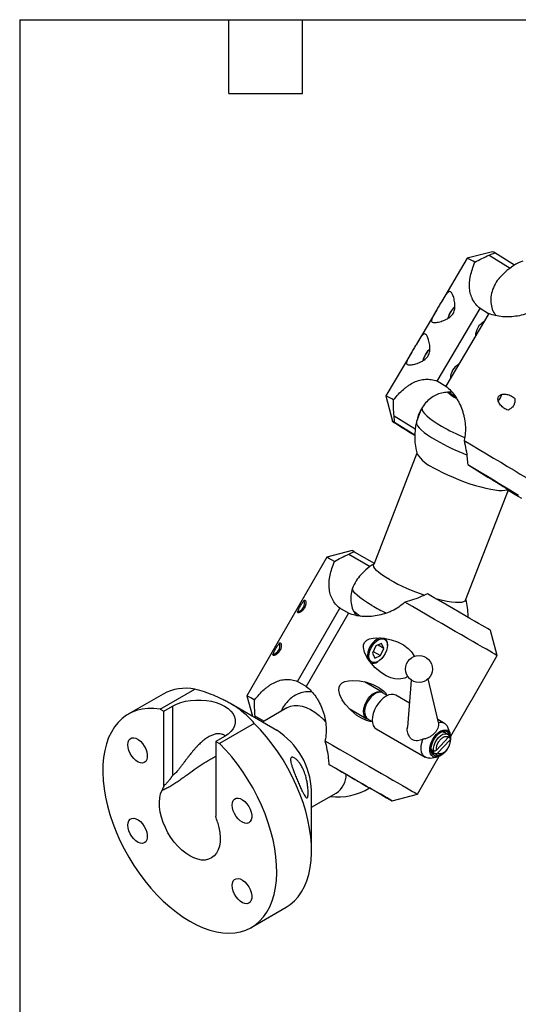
# Model space of a CAD drawing. Header units: inches. Extents: x 0.2 to 10.8, y 0.2 to 8.2.
# Tile 2 of 4: x 0.2 to 2.3, y 4.2 to 8.2. Entities that reach past the tile are written whole.
import ezdxf

# ---------------------------------------------------------------- set-up
doc = ezdxf.new("R2010")
doc.units = ezdxf.units.IN
doc.header["$MEASUREMENT"] = 0
doc.layers.add('TEXT', color=140, linetype='Continuous', lineweight=25)

msp = doc.modelspace()

# ---------------------------------------------------------------- linework, layer by layer
for p, q in [((2.0686, 7.2807), (1.9642, 7.104)), ((2.1716, 7.3072), (2.0686, 7.2807)), ((2.1582, 7.2935), (2.2432, 7.2409)), ((2.2616, 7.2531), (2.181, 7.3029)), ((1.9449, 7.0714), (1.8624, 6.9319)), ((1.9467, 6.7815), (2.1212, 7.0767)), ((2.1565, 7.0563), (1.9821, 6.7611)), ((2.1559, 7.0553), (2.1212, 7.0767)), ((1.8431, 6.8992), (1.7381, 6.7215)), ((1.8905, 6.8719), (1.8887, 6.8648)), ((1.9866, 6.7568), (1.9467, 6.7815)), ((1.7381, 6.7214), (1.7646, 6.6184)), ((1.8821, 6.6671), (1.8629, 6.6175)), ((1.857, 6.5864), (1.7716, 6.6393)), ((1.774, 6.6143), (1.8554, 6.564)), ((1.8645, 6.4891), (1.689, 6.0366)), ((2.071, 6.4428), (2.153, 6.3921)), ((2.0619, 5.8919), (2.236, 6.3405)), ((1.6011, 6.0939), (1.4984, 6.0664)), ((1.61, 6.0888), (1.6911, 6.042)), ((1.4984, 6.0664), (1.1736, 5.5038)), ((1.5872, 6.0788), (1.674, 6.0287)), ((1.3794, 5.562), (1.5509, 5.8591)), ((1.5862, 5.8387), (1.5509, 5.8591)), ((1.5862, 5.8387), (1.4147, 5.5416)), ((2.0723, 5.8218), (2.0724, 5.8276)), ((2.1912, 5.6664), (2.1637, 5.7691)), ((1.6981, 5.7059), (1.6839, 5.6764)), ((1.6871, 5.6831), (1.7159, 5.6665)), ((1.7211, 5.7157), (1.6981, 5.7059)), ((1.73, 5.696), (1.7066, 5.7095)), ((1.7159, 5.6665), (1.73, 5.696)), ((1.73, 5.696), (1.7211, 5.7157)), ((1.7445, 5.7082), (1.7445, 5.7113)), ((1.6839, 5.6764), (1.6928, 5.6567)), ((1.6928, 5.6567), (1.7159, 5.6665)), ((1.7042, 5.6415), (1.7069, 5.643)), ((2.0878, 5.4873), (2.1912, 5.6664)), ((1.4148, 5.5416), (1.3794, 5.562)), ((1.8417, 5.567), (1.8255, 5.3763)), ((1.9516, 5.3949), (1.9103, 5.572)), ((0.8207, 5.449), (0.9622, 5.5307)), ((1.723, 5.5184), (1.6513, 5.5598)), ((0.8328, 5.5103), (0.6914, 5.4286)), ((1.1736, 5.5038), (1.196, 5.4201)), ((1.7439, 5.5044), (1.7249, 5.5153)), ((1.8338, 5.4735), (1.7783, 5.5056)), ((0.8207, 5.449), (0.8353, 5.4406)), ((0.8353, 5.4406), (0.8707, 5.461)), ((0.8353, 5.1366), (0.8353, 5.4406)), ((0.8707, 5.461), (0.8707, 5.1793)), ((1.2949, 5.363), (1.1041, 5.4732)), ((1.3364, 5.4546), (1.2364, 5.3968)), ((1.5891, 5.4513), (1.6605, 5.4101)), ((2.0025, 5.3394), (2.0703, 5.4569)), ((1.208, 5.4132), (1.2072, 5.4207)), ((1.2424, 5.4003), (1.2072, 5.4207)), ((1.6641, 5.41), (1.6831, 5.399)), ((1.9769, 5.3909), (1.9488, 5.4071)), ((1.2034, 5.3914), (1.062, 5.3098)), ((1.6992, 5.3687), (1.8979, 5.254)), ((1.9515, 5.3949), (1.9519, 5.3932)), ((1.9999, 5.3505), (1.9896, 5.3756)), ((1.0828, 5.3386), (1.0474, 5.3182)), ((1.9437, 5.2828), (1.9931, 5.3349)), ((1.9984, 5.3233), (1.9489, 5.2711)), ((1.9889, 5.347), (1.9762, 5.3544)), ((1.9932, 5.335), (1.9981, 5.3322)), ((1.0474, 5.3182), (1.0474, 5.0141)), ((1.0474, 5.3182), (1.062, 5.3098)), ((1.9242, 5.2853), (1.9327, 5.2804)), ((1.8664, 5.1038), (1.9552, 5.2576)), ((1.9174, 5.2506), (1.9444, 5.2543)), ((1.9291, 5.2729), (1.9418, 5.2656)), ((1.9294, 5.2736), (1.9351, 5.2796)), ((1.9379, 5.2687), (1.9294, 5.2736)), ((1.9418, 5.2656), (1.9379, 5.2687)), ((1.5905, 5.1763), (1.507, 5.2245)), ((1.4363, 4.8732), (1.4363, 5.1181)), ((1.4363, 5.0504), (1.5363, 5.1081)), ((1.7637, 5.0763), (1.8664, 5.1038)), ((1.1913, 4.5626), (1.3328, 4.6442))]:
    msp.add_line(p, q)
at = {"flags": 128}
for points in [[(1.8845, 6.672), (1.8853, 6.6656), (1.8889, 6.6582), (1.8952, 6.6499), (1.9042, 6.6408), (1.9158, 6.631), (1.9299, 6.6207), (1.9462, 6.61), (1.9645, 6.5989)], [(1.8553, 6.5609), (1.8538, 6.5618), (1.8346, 6.5735), (1.8174, 6.5841), (1.8024, 6.5934), (1.7898, 6.6013), (1.7796, 6.6078), (1.772, 6.6128), (1.767, 6.6163), (1.7647, 6.6182), (1.7651, 6.6185), (1.7682, 6.6172), (1.774, 6.6143)], [(1.8629, 6.6175), (1.8622, 6.6146), (1.863, 6.6081), (1.8665, 6.6007), (1.8729, 6.5924), (1.8819, 6.5833), (1.8935, 6.5735), (1.9076, 6.5632), (1.9239, 6.5524), (1.9422, 6.5414)], [(2.0563, 6.5401), (2.0866, 6.5223), (2.1168, 6.5044), (2.1467, 6.4866), (2.1762, 6.4691), (2.2049, 6.4519), (2.2326, 6.4353), (2.2593, 6.4193), (2.2845, 6.4041), (2.3082, 6.3897), (2.3301, 6.3763), (2.3502, 6.364), (2.3682, 6.3529), (2.3839, 6.3431), (2.3974, 6.3347), (2.4084, 6.3276), (2.4169, 6.322), (2.4228, 6.3179), (2.4261, 6.3154), (2.4268, 6.3144), (2.4267, 6.3144)], [(2.071, 6.4428), (2.0982, 6.4267), (2.1249, 6.4108), (2.1508, 6.3953), (2.1757, 6.3804), (2.1993, 6.3662), (2.2214, 6.3528), (2.2418, 6.3404), (2.2603, 6.3291), (2.2767, 6.3189)], [(1.9297, 6.4308), (1.9481, 6.4207), (1.9679, 6.4106), (1.9891, 6.4006), (2.0112, 6.3909), (2.034, 6.3816), (2.057, 6.373), (2.0799, 6.365), (2.1025, 6.3579), (2.1242, 6.3517), (2.1449, 6.3465), (2.1642, 6.3425), (2.1817, 6.3396), (2.1973, 6.3379), (2.2108, 6.3375), (2.2218, 6.3384), (2.2302, 6.3404), (2.2337, 6.3421)], [(2.153, 6.3921), (2.1717, 6.3808), (2.1885, 6.3706), (2.2031, 6.3615), (2.2154, 6.3539), (2.2251, 6.3477), (2.2322, 6.3431), (2.2365, 6.3401), (2.2379, 6.3388), (2.2365, 6.3392), (2.2356, 6.3396)], [(2.2905, 6.3052), (2.2763, 6.3131), (2.2599, 6.3224), (2.2414, 6.3329), (2.2345, 6.3368)], [(1.61, 6.0888), (1.6044, 6.092), (1.6016, 6.0936), (1.6011, 6.0939)], [(1.5291, 6.0487), (1.5178, 6.0552), (1.509, 6.0602), (1.5029, 6.0638), (1.4993, 6.0658), (1.4984, 6.0664)], [(1.753, 5.9752), (1.7365, 5.9852), (1.7222, 5.9948), (1.7102, 6.004), (1.7006, 6.0125), (1.6938, 6.0204), (1.6897, 6.0273), (1.6884, 6.0334), (1.689, 6.0366)], [(1.6817, 5.8699), (1.6633, 5.881), (1.647, 5.8917), (1.633, 5.902), (1.6214, 5.9118), (1.6124, 5.9209), (1.606, 5.9292), (1.6024, 5.9366), (1.6019, 5.9385)], [(2.1912, 5.6664), (2.1903, 5.6669), (2.1867, 5.669), (2.1805, 5.6726), (2.1717, 5.6776), (2.1604, 5.6842), (2.1466, 5.6921), (2.1306, 5.7014), (2.1123, 5.712), (2.0919, 5.7237), (2.0697, 5.7366), (2.0457, 5.7504), (2.0201, 5.7652), (1.9932, 5.7807), (1.9652, 5.7969), (1.9362, 5.8136), (1.9066, 5.8307), (1.8764, 5.8481), (1.846, 5.8657), (1.8156, 5.8832)], [(2.1637, 5.7691), (2.1637, 5.7691), (2.1621, 5.77), (2.1579, 5.7725), (2.1509, 5.7765), (2.1414, 5.782), (2.1294, 5.7889), (2.1149, 5.7973), (2.0983, 5.8069), (2.0795, 5.8177), (2.0588, 5.8296), (2.0365, 5.8426), (2.0126, 5.8563), (1.9875, 5.8709), (1.9613, 5.8859), (1.9344, 5.9015), (1.907, 5.9173)], [(2.0619, 5.8919), (2.0592, 5.8881), (2.0534, 5.8848), (2.045, 5.8827), (2.034, 5.8819), (2.0206, 5.8823), (2.005, 5.884), (1.9874, 5.8868), (1.9681, 5.8909), (1.9474, 5.896), (1.9406, 5.8979)], [(1.8281, 5.5822), (1.8157, 5.575), (1.7908, 5.571), (1.7747, 5.5724), (1.7591, 5.5765), (1.7391, 5.5851), (1.7205, 5.5965), (1.6952, 5.6176), (1.6734, 5.6424), (1.6611, 5.6607), (1.6516, 5.6804), (1.647, 5.7), (1.648, 5.7117), (1.6524, 5.7213), (1.661, 5.7292), (1.6714, 5.7341), (1.6866, 5.7377), (1.7022, 5.7389), (1.731, 5.7372), (1.7593, 5.7313), (1.7855, 5.7223), (1.81, 5.7097), (1.81, 5.7097)], [(1.6925, 5.7183), (1.7012, 5.7261), (1.7103, 5.7317), (1.7191, 5.7346), (1.7273, 5.7347), (1.7343, 5.732), (1.7396, 5.7267), (1.7431, 5.719), (1.7445, 5.7095), (1.7436, 5.6986), (1.7407, 5.6869), (1.7358, 5.6753), (1.7291, 5.6643), (1.7212, 5.6546), (1.7125, 5.6468), (1.7034, 5.6412), (1.6946, 5.6383), (1.6864, 5.6382), (1.6795, 5.6409), (1.6741, 5.6462), (1.6706, 5.6539), (1.6693, 5.6635), (1.6701, 5.6744), (1.673, 5.686), (1.678, 5.6976), (1.6846, 5.7086), (1.6925, 5.7183)], [(1.6843, 5.3984), (1.6747, 5.3992), (1.6591, 5.4033), (1.6391, 5.4119), (1.6205, 5.4233), (1.5952, 5.4444), (1.5734, 5.4692), (1.5611, 5.4875), (1.5516, 5.5072), (1.547, 5.5268), (1.548, 5.5385), (1.5524, 5.5481), (1.561, 5.556), (1.5714, 5.5609), (1.5866, 5.5645), (1.6022, 5.5657), (1.631, 5.564), (1.6593, 5.5581), (1.6855, 5.5491), (1.71, 5.5365), (1.71, 5.5365)], [(1.6564, 5.4132), (1.6514, 5.4202), (1.6484, 5.4293), (1.6475, 5.4402), (1.6489, 5.4523), (1.6525, 5.4651), (1.658, 5.4777), (1.6652, 5.4897), (1.6737, 5.5005), (1.6831, 5.5094), (1.693, 5.516), (1.7028, 5.5201), (1.712, 5.5213), (1.7202, 5.5197), (1.727, 5.5153), (1.7294, 5.5127)], [(0.8707, 5.461), (0.8868, 5.4691), (0.9048, 5.4758), (0.9243, 5.4809), (0.9448, 5.4844), (0.966, 5.4862), (0.9874, 5.4862), (1.0086, 5.4844), (1.0291, 5.4809), (1.0486, 5.4758), (1.0666, 5.4691), (1.0828, 5.461), (1.0968, 5.4517), (1.1084, 5.4413), (1.1173, 5.4301), (1.1233, 5.4182), (1.1263, 5.406), (1.1263, 5.3936), (1.1233, 5.3814), (1.1173, 5.3695), (1.1084, 5.3583), (1.0968, 5.3479), (1.0828, 5.3386)], [(1.7249, 5.5153), (1.7232, 5.5162), (1.7154, 5.5181), (1.7065, 5.5172), (1.697, 5.5136), (1.6874, 5.5074), (1.6781, 5.499), (1.6697, 5.4888), (1.6625, 5.4772), (1.6569, 5.4649), (1.6532, 5.4525), (1.6516, 5.4407), (1.6522, 5.4299), (1.6548, 5.4207), (1.6595, 5.4137), (1.6641, 5.41)], [(1.7783, 5.5056), (1.7698, 5.5087), (1.7601, 5.5091), (1.7497, 5.5067), (1.7388, 5.5017), (1.7279, 5.4941), (1.7174, 5.4844), (1.7077, 5.4729), (1.6992, 5.46), (1.6923, 5.4462), (1.6871, 5.432), (1.6839, 5.4181), (1.6828, 5.4049), (1.6839, 5.3929), (1.6871, 5.3826), (1.6923, 5.3745), (1.6992, 5.3687), (1.6992, 5.3687)], [(0.8207, 5.449), (0.7953, 5.4517), (0.7708, 5.4517), (0.7473, 5.4489), (0.725, 5.4434), (0.704, 5.4352), (0.6844, 5.4244), (0.6663, 5.4109), (0.6499, 5.395), (0.6353, 5.3767), (0.6225, 5.3561), (0.6116, 5.3333), (0.6027, 5.3084), (0.5959, 5.2817), (0.5911, 5.2533), (0.5884, 5.2233), (0.5879, 5.192), (0.5895, 5.1594), (0.5932, 5.1259), (0.599, 5.0916), (0.6068, 5.0567), (0.6167, 5.0215), (0.6285, 4.9861), (0.6422, 4.9507), (0.6577, 4.9157), (0.6749, 4.8811), (0.6937, 4.8472), (0.714, 4.8141), (0.7357, 4.7822), (0.7586, 4.7516), (0.7826, 4.7224), (0.8076, 4.6949), (0.8334, 4.6692), (0.8598, 4.6454), (0.8867, 4.6238), (0.914, 4.6044), (0.9414, 4.5873), (0.9688, 4.5728), (0.996, 4.5607), (1.0229, 4.5513), (1.0494, 4.5445), (1.0751, 4.5405), (1.1001, 4.5392), (1.1241, 4.5406), (1.147, 4.5448), (1.1687, 4.5517), (1.189, 4.5613), (1.2078, 4.5734), (1.225, 4.5882), (1.2405, 4.6053), (1.2542, 4.6249), (1.2661, 4.6466), (1.2759, 4.6705), (1.2838, 4.6963), (1.2896, 4.7239), (1.2933, 4.7531), (1.2949, 4.7838), (1.2943, 4.8158), (1.2916, 4.8489), (1.2869, 4.8828), (1.28, 4.9175), (1.2711, 4.9525), (1.2602, 4.9879), (1.2474, 5.0233), (1.2328, 5.0585), (1.2164, 5.0934), (1.1984, 5.1277), (1.1788, 5.1611), (1.1577, 5.1936), (1.1354, 5.2249), (1.1119, 5.2548), (1.0874, 5.2831), (1.062, 5.3098)], [(1.3364, 5.4546), (1.3379, 5.4554), (1.3511, 5.4609), (1.3656, 5.4636), (1.3812, 5.4636), (1.3976, 5.4608), (1.4147, 5.4553), (1.432, 5.4471), (1.4494, 5.4364), (1.4666, 5.4234), (1.4833, 5.4082), (1.493, 5.3982)], [(1.6686, 5.4074), (1.6632, 5.4088), (1.6564, 5.4132)], [(1.3328, 4.6442), (1.3492, 4.6551), (1.3664, 4.6698), (1.382, 4.687), (1.3957, 4.7065), (1.4075, 4.7282), (1.4174, 4.7521), (1.4252, 4.7779), (1.431, 4.8055), (1.4347, 4.8348), (1.4363, 4.8655), (1.4357, 4.8975), (1.4331, 4.9305), (1.4283, 4.9645), (1.4214, 4.9991), (1.4125, 5.0342), (1.4017, 5.0695), (1.3889, 5.1049), (1.3742, 5.1402), (1.3578, 5.175), (1.3398, 5.2093), (1.3202, 5.2428), (1.2992, 5.2752), (1.2768, 5.3065), (1.2533, 5.3364), (1.2288, 5.3648), (1.2034, 5.3914)], [(1.9693, 5.2667), (1.9669, 5.2648), (1.9573, 5.2586), (1.9478, 5.255), (1.9389, 5.2541), (1.931, 5.256), (1.9246, 5.2606), (1.92, 5.2676), (1.9173, 5.2768), (1.9168, 5.2876), (1.9184, 5.2995), (1.9221, 5.3119), (1.9277, 5.3242), (1.9348, 5.3357), (1.9433, 5.3459), (1.9525, 5.3544), (1.9621, 5.3605), (1.9716, 5.3641), (1.9805, 5.365), (1.9884, 5.3631), (1.9948, 5.3585), (1.9994, 5.3515), (1.9994, 5.3515)], [(0.6895, 5.3043), (0.6905, 5.3143), (0.6937, 5.3225), (0.6988, 5.3285), (0.7055, 5.3319), (0.7135, 5.3327), (0.7223, 5.3306), (0.7316, 5.3259), (0.7406, 5.3188), (0.7491, 5.3097), (0.7565, 5.299), (0.7625, 5.2874), (0.7666, 5.2755), (0.7687, 5.2639), (0.7687, 5.2532), (0.7666, 5.2441), (0.7625, 5.237), (0.7565, 5.2322), (0.7491, 5.2301), (0.7406, 5.2308), (0.7316, 5.2342), (0.7223, 5.2401), (0.7135, 5.2483), (0.7055, 5.2583), (0.6988, 5.2694), (0.6937, 5.2813), (0.6905, 5.2931), (0.6895, 5.3043)], [(1.4908, 5.3207), (1.5212, 5.3031), (1.5516, 5.2856), (1.5818, 5.2682), (1.6114, 5.251), (1.6404, 5.2343), (1.6684, 5.2181), (1.6953, 5.2026), (1.7209, 5.1878), (1.7449, 5.174), (1.7671, 5.1611), (1.7875, 5.1494), (1.8058, 5.1388), (1.8218, 5.1295), (1.8356, 5.1216), (1.8469, 5.1151), (1.8557, 5.11), (1.8619, 5.1064), (1.8655, 5.1043), (1.8664, 5.1038)], [(1.9174, 5.2506), (1.9104, 5.2504), (1.9013, 5.2523), (1.8936, 5.2571), (1.8876, 5.2644), (1.8835, 5.274), (1.8816, 5.2855), (1.8819, 5.2985), (1.8844, 5.3124), (1.8889, 5.3267)], [(1.9983, 5.3315), (1.9979, 5.3383), (1.9954, 5.3472), (1.9908, 5.354), (1.9845, 5.3581), (1.9766, 5.3594), (1.9678, 5.3579), (1.9586, 5.3535), (1.9493, 5.3466), (1.9407, 5.3375), (1.9332, 5.3268), (1.9273, 5.3151), (1.9232, 5.303), (1.9212, 5.2914), (1.9215, 5.2808), (1.924, 5.2719), (1.924, 5.2719)], [(1.9327, 5.2804), (1.9322, 5.2906), (1.9342, 5.3019), (1.9386, 5.3136), (1.9448, 5.3247), (1.9526, 5.3344), (1.9614, 5.3421), (1.9704, 5.3472), (1.9791, 5.3492), (1.9867, 5.3481), (1.9887, 5.3471)], [(1.9702, 5.3564), (1.9729, 5.3558), (1.9762, 5.3544)], [(1.9823, 5.3508), (1.9801, 5.3534), (1.9783, 5.3549)], [(1.9211, 5.2898), (1.9214, 5.2868), (1.9237, 5.2785)], [(1.9291, 5.2729), (1.9262, 5.275), (1.9244, 5.2771)], [(1.9298, 5.2708), (1.9347, 5.2694), (1.9353, 5.2693)], [(1.507, 5.2245), (1.5344, 5.2087), (1.5613, 5.1931), (1.5875, 5.178), (1.6126, 5.1635), (1.6365, 5.1497), (1.6588, 5.1368), (1.6795, 5.1249), (1.6983, 5.1141), (1.7149, 5.1044), (1.7294, 5.0961), (1.7414, 5.0891), (1.7509, 5.0836), (1.7579, 5.0796), (1.7621, 5.0772), (1.7637, 5.0763), (1.7625, 5.0769), (1.7587, 5.0792), (1.7521, 5.0829), (1.743, 5.0882), (1.7313, 5.095), (1.7172, 5.1031), (1.7009, 5.1125), (1.6824, 5.1232), (1.6723, 5.129)], [(1.5905, 5.1763), (1.6094, 5.1654), (1.6264, 5.1555), (1.6413, 5.1469), (1.6538, 5.1397), (1.6638, 5.1339), (1.6711, 5.1297), (1.6756, 5.1271), (1.6773, 5.1262), (1.676, 5.1269), (1.6723, 5.129)], [(1.054, 4.9898), (1.0598, 4.9686), (1.0635, 4.948), (1.0651, 4.9281), (1.0644, 4.9095), (1.0616, 4.8924), (1.0566, 4.8771), (1.0497, 4.8639), (1.0407, 4.8531), (1.0301, 4.8448), (1.0178, 4.8391), (1.0042, 4.8362), (0.9895, 4.8362), (0.9739, 4.839), (0.9578, 4.8445), (0.9414, 4.8527), (0.9249, 4.8635), (0.9088, 4.8766), (0.8932, 4.8918), (0.8785, 4.9088), (0.8649, 4.9274), (0.8527, 4.9472), (0.842, 4.9678), (0.8331, 4.989), (0.8261, 5.0102), (0.8211, 5.0312), (0.8183, 5.0516), (0.8177, 5.071), (0.8192, 5.089), (0.8229, 5.1054), (0.8287, 5.1198)], [(1.1137, 5.0594), (1.1148, 5.0694), (1.118, 5.0776), (1.123, 5.0836), (1.1298, 5.087), (1.1377, 5.0877), (1.1466, 5.0857), (1.1558, 5.081), (1.1649, 5.0739), (1.1734, 5.0648), (1.1808, 5.0541), (1.1867, 5.0425), (1.1909, 5.0306), (1.193, 5.019), (1.193, 5.0083), (1.1909, 4.9992), (1.1867, 4.992), (1.1808, 4.9873), (1.1734, 4.9852), (1.1649, 4.9859), (1.1558, 4.9893), (1.1466, 4.9952), (1.1377, 5.0034), (1.1298, 5.0133), (1.123, 5.0245), (1.118, 5.0364), (1.1148, 5.0482), (1.1137, 5.0594)], [(0.6895, 4.9777), (0.6905, 4.9877), (0.6937, 4.9959), (0.6988, 5.0019), (0.7055, 5.0053), (0.7135, 5.006), (0.7223, 5.004), (0.7316, 4.9993), (0.7406, 4.9922), (0.7491, 4.9831), (0.7565, 4.9724), (0.7625, 4.9608), (0.7666, 4.9489), (0.7687, 4.9373), (0.7687, 4.9266), (0.7666, 4.9175), (0.7625, 4.9103), (0.7565, 4.9056), (0.7491, 4.9035), (0.7406, 4.9042), (0.7316, 4.9076), (0.7223, 4.9135), (0.7135, 4.9217), (0.7055, 4.9316), (0.6988, 4.9428), (0.6937, 4.9547), (0.6905, 4.9665), (0.6895, 4.9777)], [(1.1137, 4.7328), (1.1148, 4.7428), (1.118, 4.751), (1.123, 4.757), (1.1298, 4.7604), (1.1377, 4.7611), (1.1466, 4.7591), (1.1558, 4.7544), (1.1649, 4.7473), (1.1734, 4.7381), (1.1808, 4.7275), (1.1867, 4.7159), (1.1909, 4.704), (1.193, 4.6924), (1.193, 4.6817), (1.1909, 4.6726), (1.1867, 4.6654), (1.1808, 4.6607), (1.1734, 4.6586), (1.1649, 4.6593), (1.1558, 4.6627), (1.1466, 4.6686), (1.1377, 4.6768), (1.1298, 4.6867), (1.123, 4.6979), (1.118, 4.7098), (1.1148, 4.7216), (1.1137, 4.7328)]]:
    msp.add_lwpolyline(points, dxfattribs=at)
msp.add_circle((1.8729, 5.6119), 0.0547)
for centre, radius, start, end in [((2.0012, 7.1077), 0.1856, 57.7601, 68.7368), ((2.1622, 7.274), 0.0345, 56.9826, 74.1231), ((2.3901, 7.0386), 0.25, 112.5444, 140.2644), ((2.0741, 7.0193), 0.0855, 130.6059, 168.1475), ((2.0819, 7.0148), 0.0935, 132.8098, 166.212), ((2.1679, 6.9651), 0.0655, 118.4033, 180.4343), ((1.9801, 6.8427), 0.0935, 132.7702, 166.1804), ((1.974, 6.8461), 0.0874, 131.011, 162.8206), ((2.0661, 6.793), 0.0655, 118.4033, 180.4343), ((1.6647, 6.5352), 0.2001, 58.3027, 68.4709), ((2.1627, 6.9414), 0.2687, 229.8301, 239.3385), ((2.1234, 6.8748), 0.1878, 227.824, 236.8037), ((2.167, 6.7348), 0.043, 310.659, 350.2502), ((2.1053, 6.5566), 0.25, 166.215, 196.663), ((2.424, 7.4093), 0.9316, 240.4491, 246.8481), ((2.4229, 7.3931), 0.978, 240.5589, 248.6234), ((1.9923, 6.5698), 0.1524, 213.8613, 245.7691), ((1.8224, 5.8276), 0.25, 121.9244, 140.6628), ((2.1592, 6.6986), 0.8296, 240.6798, 251.4619), ((1.3705, 5.8806), 0.0375, 283.1614, 16.8386), ((1.8224, 5.8276), 0.25, 0, 15.6642), ((1.8044, 6.0919), 0.3142, 230.9435, 237.333), ((2.0947, 6.5914), 0.8314, 240.2118, 244.7349), ((1.7421, 5.6661), 0.0779, 110.189, 189.5755), ((1.7166, 5.7144), 0.028, 353.6001, 55.0877), ((1.2705, 5.7074), 0.0375, 283.1614, 16.8386), ((1.6875, 5.6642), 0.0282, 245.1407, 306.1822), ((0.9259, 5.34), 0.1941, 79.2366, 118.6736), ((-22.4634, -35.5012), 47.3299, 59.99621, 60.03911), ((1.1304, 5.1048), 0.3062, 2.4931, 57.5015), ((1.9617, 5.3649), 0.0299, 20.991, 109.0403), ((1.9693, 5.3359), 0.0206, 39.8982, 125.0057), ((1.9525, 5.3335), 0.0503, 348.4113, 20.9652), ((1.9472, 5.2887), 0.0232, 188.3558, 220.2651), ((1.9397, 5.2849), 0.0173, 201.8787, 264.6749), ((1.9438, 5.2818), 0.0221, 206.6851, 295.2846), ((1.4855, 5.1843), 0.0916, 303.7291, 359.8046), ((1.5424, 5.3426), 0.25, 263.1274, 301.3137)]:
    msp.add_arc(centre, radius, start, end)
for points in [[(2.1003, 7.2647), (2.1177, 7.275), (2.137, 7.2845), (2.1582, 7.2935)], [(2.1582, 7.2935), (2.1658, 7.2968), (2.1734, 7.2999), (2.181, 7.3029)], [(1.7716, 6.6393), (1.7695, 6.6627), (1.7688, 6.6847), (1.7698, 6.7055)], [(1.774, 6.6143), (1.7731, 6.6226), (1.7723, 6.6309), (1.7716, 6.6393)], [(2.0563, 6.5401), (2.0623, 6.5153), (2.0665, 6.4913), (2.0686, 6.4679)], [(2.0686, 6.4679), (2.0693, 6.4595), (2.0701, 6.4511), (2.071, 6.4428)], [(1.5872, 6.0788), (1.5948, 6.0822), (1.6024, 6.0855), (1.61, 6.0888)], [(1.5291, 6.0487), (1.5466, 6.0594), (1.5659, 6.0694), (1.5872, 6.0788)], [(1.8842, 5.9074), (1.8629, 5.898), (1.8401, 5.89), (1.8156, 5.8832)], [(1.907, 5.9173), (1.8994, 5.9141), (1.8918, 5.9108), (1.8842, 5.9074)], [(1.2072, 5.4207), (1.2047, 5.4438), (1.2037, 5.4656), (1.2043, 5.4861)], [(1.4908, 5.3207), (1.4972, 5.2961), (1.5017, 5.2724), (1.5042, 5.2492)], [(1.5042, 5.2492), (1.505, 5.2409), (1.506, 5.2327), (1.507, 5.2245)], [(0.8353, 5.1366), (0.8335, 5.1306), (0.8314, 5.125), (0.8287, 5.1198)], [(1.054, 4.9898), (1.0514, 4.998), (1.0492, 5.0061), (1.0474, 5.0141)]]:
    msp.add_open_spline(points, degree=3)
for points, knots in [([(2.1212, 7.0767), (2.1081, 7.0872), (2.0982, 7.0994), (2.0892, 7.1168), (2.0876, 7.1203), (2.0848, 7.1276), (2.0836, 7.1313), (2.0805, 7.1426), (2.0792, 7.1504), (2.0782, 7.1625), (2.078, 7.1667), (2.078, 7.175), (2.0782, 7.1792), (2.0792, 7.1919), (2.0805, 7.2006), (2.0842, 7.2184), (2.0867, 7.2275), (2.0927, 7.246), (2.0962, 7.2553), (2.1003, 7.2647)], [0, 0, 0, 0, 0.25, 0.25, 0.3125, 0.3125, 0.375, 0.375, 0.5, 0.5, 0.5625, 0.5625, 0.625, 0.625, 0.75, 0.75, 0.875, 0.875, 1, 1, 1, 1]), ([(2.2004, 7.2006), (2.199, 7.1992), (2.1895, 7.1899), (2.1776, 7.1687), (2.1664, 7.1392), (2.1633, 7.1089), (2.1676, 7.0809), (2.1755, 7.0601), (2.1833, 7.0502), (2.1855, 7.0474)], [0, 0, 0, 0, 0.034821, 0.223732, 0.412537, 0.593103, 0.773572, 0.936054, 1, 1, 1, 1]), ([(1.9266, 7.0217), (1.9255, 7.0225), (1.9247, 7.0235), (1.9238, 7.0262), (1.9237, 7.0279), (1.9244, 7.0319), (1.9251, 7.0343), (1.9273, 7.0399), (1.9289, 7.0431), (1.9328, 7.0505), (1.9351, 7.0547), (1.9391, 7.0615), (1.9404, 7.0639), (1.9433, 7.0688), (1.9449, 7.0714), (1.9479, 7.0766), (1.9495, 7.0792), (1.9527, 7.0846), (1.9543, 7.0873), (1.9575, 7.0927), (1.959, 7.0953), (1.9621, 7.1006), (1.9637, 7.1032), (1.9682, 7.1109), (1.971, 7.1155), (1.9749, 7.1219), (1.9762, 7.1239), (1.9786, 7.1277), (1.9798, 7.1294), (1.982, 7.1326), (1.9831, 7.1341), (1.9851, 7.1368), (1.9861, 7.138), (1.9889, 7.1411), (1.9906, 7.1426), (1.9939, 7.1448), (1.9954, 7.1453), (1.9982, 7.1456), (1.9995, 7.1453), (2.0021, 7.1439), (2.0033, 7.1428), (2.0057, 7.14), (2.0068, 7.1383), (2.0101, 7.1324), (2.0121, 7.1273), (2.0148, 7.1181), (2.0157, 7.1148), (2.0172, 7.1076), (2.0179, 7.1038), (2.0186, 7.0976), (2.0188, 7.0955), (2.0191, 7.0911), (2.0191, 7.0888), (2.0191, 7.084), (2.0189, 7.0815), (2.0184, 7.0764), (2.0179, 7.0737), (2.0166, 7.0682), (2.0157, 7.0653), (2.0133, 7.0596), (2.0118, 7.0569), (2.0082, 7.0517), (2.0063, 7.0493), (2.0021, 7.0451), (2, 7.0432), (1.9957, 7.0399), (1.9935, 7.0384), (1.9892, 7.0358), (1.9872, 7.0346), (1.981, 7.0314), (1.977, 7.0296), (1.9656, 7.0251), (1.9587, 7.0232), (1.9464, 7.0204), (1.941, 7.0196), (1.9322, 7.0195), (1.9288, 7.0201), (1.9266, 7.0217)], [0, 0, 0, 0, 0.03125, 0.03125, 0.0625, 0.0625, 0.09375, 0.09375, 0.125, 0.125, 0.15625, 0.15625, 0.171875, 0.171875, 0.1875, 0.1875, 0.203125, 0.203125, 0.21875, 0.21875, 0.234375, 0.234375, 0.25, 0.25, 0.28125, 0.28125, 0.296875, 0.296875, 0.3125, 0.3125, 0.328125, 0.328125, 0.34375, 0.34375, 0.375, 0.375, 0.40625, 0.40625, 0.4375, 0.4375, 0.46875, 0.46875, 0.5, 0.5, 0.5625, 0.5625, 0.59375, 0.59375, 0.625, 0.625, 0.640625, 0.640625, 0.65625, 0.65625, 0.671875, 0.671875, 0.6875, 0.6875, 0.703125, 0.703125, 0.71875, 0.71875, 0.734375, 0.734375, 0.75, 0.75, 0.765625, 0.765625, 0.78125, 0.78125, 0.8125, 0.8125, 0.875, 0.875, 0.9375, 0.9375, 1, 1, 1, 1]), ([(2.3868, 7.0993), (2.3788, 7.0921), (2.3704, 7.0857), (2.3526, 7.0742), (2.3433, 7.0692), (2.3288, 7.0625), (2.3239, 7.0604), (2.314, 7.0567), (2.309, 7.055), (2.2939, 7.0503), (2.2837, 7.0479), (2.2632, 7.0444), (2.2527, 7.0433), (2.2323, 7.0424), (2.2222, 7.0426), (2.2025, 7.0442), (2.1928, 7.0457), (2.174, 7.0501), (2.165, 7.0529), (2.1565, 7.0563)], [0, 0, 0, 0, 0.125, 0.125, 0.25, 0.25, 0.3125, 0.3125, 0.375, 0.375, 0.5, 0.5, 0.625, 0.625, 0.75, 0.75, 0.875, 0.875, 1, 1, 1, 1]), ([(1.8248, 6.8495), (1.8237, 6.8503), (1.8229, 6.8514), (1.8221, 6.854), (1.822, 6.8557), (1.8226, 6.8597), (1.8233, 6.8621), (1.8256, 6.8677), (1.8272, 6.871), (1.831, 6.8783), (1.8334, 6.8825), (1.8373, 6.8893), (1.8387, 6.8917), (1.8416, 6.8966), (1.8431, 6.8992), (1.8462, 6.9044), (1.8477, 6.907), (1.8509, 6.9124), (1.8525, 6.9151), (1.8557, 6.9205), (1.8573, 6.9232), (1.8604, 6.9284), (1.8619, 6.9311), (1.8665, 6.9387), (1.8692, 6.9433), (1.8732, 6.9497), (1.8745, 6.9518), (1.8769, 6.9555), (1.878, 6.9573), (1.8803, 6.9605), (1.8813, 6.9619), (1.8834, 6.9646), (1.8844, 6.9658), (1.8872, 6.9689), (1.8889, 6.9705), (1.8921, 6.9726), (1.8936, 6.9732), (1.8965, 6.9734), (1.8978, 6.9731), (1.9003, 6.9717), (1.9016, 6.9707), (1.9039, 6.9679), (1.9051, 6.9662), (1.9083, 6.9602), (1.9103, 6.9551), (1.9131, 6.9459), (1.9139, 6.9426), (1.9155, 6.9354), (1.9161, 6.9316), (1.9169, 6.9255), (1.9171, 6.9233), (1.9173, 6.9189), (1.9174, 6.9166), (1.9173, 6.9118), (1.9172, 6.9093), (1.9166, 6.9042), (1.9162, 6.9015), (1.9149, 6.896), (1.9139, 6.8931), (1.9115, 6.8875), (1.91, 6.8847), (1.9065, 6.8795), (1.9045, 6.8772), (1.9004, 6.8729), (1.8982, 6.8711), (1.8939, 6.8677), (1.8917, 6.8662), (1.8875, 6.8636), (1.8854, 6.8624), (1.8793, 6.8592), (1.8753, 6.8575), (1.8638, 6.853), (1.857, 6.851), (1.8447, 6.8482), (1.8393, 6.8474), (1.8305, 6.8473), (1.8271, 6.8479), (1.8248, 6.8495)], [0, 0, 0, 0, 0.03125, 0.03125, 0.0625, 0.0625, 0.09375, 0.09375, 0.125, 0.125, 0.15625, 0.15625, 0.171875, 0.171875, 0.1875, 0.1875, 0.203125, 0.203125, 0.21875, 0.21875, 0.234375, 0.234375, 0.25, 0.25, 0.28125, 0.28125, 0.296875, 0.296875, 0.3125, 0.3125, 0.328125, 0.328125, 0.34375, 0.34375, 0.375, 0.375, 0.40625, 0.40625, 0.4375, 0.4375, 0.46875, 0.46875, 0.5, 0.5, 0.5625, 0.5625, 0.59375, 0.59375, 0.625, 0.625, 0.640625, 0.640625, 0.65625, 0.65625, 0.671875, 0.671875, 0.6875, 0.6875, 0.703125, 0.703125, 0.71875, 0.71875, 0.734375, 0.734375, 0.75, 0.75, 0.765625, 0.765625, 0.78125, 0.78125, 0.8125, 0.8125, 0.875, 0.875, 0.9375, 0.9375, 1, 1, 1, 1]), ([(1.7698, 6.7055), (1.7762, 6.7137), (1.7827, 6.7213), (1.7959, 6.7356), (1.8027, 6.7422), (1.8132, 6.7513), (1.8167, 6.7543), (1.8239, 6.7597), (1.8275, 6.7623), (1.8383, 6.7696), (1.8456, 6.7738), (1.8606, 6.7807), (1.8683, 6.7836), (1.8837, 6.7876), (1.8914, 6.7888), (1.9071, 6.7896), (1.915, 6.7893), (1.9309, 6.7867), (1.9389, 6.7845), (1.9467, 6.7815)], [0, 0, 0, 0, 0.125, 0.125, 0.25, 0.25, 0.3125, 0.3125, 0.375, 0.375, 0.5, 0.5, 0.625, 0.625, 0.75, 0.75, 0.875, 0.875, 1, 1, 1, 1]), ([(1.9821, 6.7611), (1.9965, 6.7498), (2.0093, 6.7358), (2.0234, 6.7153), (2.0261, 6.711), (2.0312, 6.7023), (2.0336, 6.6979), (2.0404, 6.6843), (2.0445, 6.6748), (2.0497, 6.6601), (2.0512, 6.655), (2.0541, 6.6449), (2.0553, 6.6399), (2.0586, 6.6245), (2.0601, 6.6141), (2.0617, 6.5931), (2.0618, 6.5823), (2.0603, 6.5611), (2.0588, 6.5505), (2.0563, 6.5401)], [0, 0, 0, 0, 0.25, 0.25, 0.3125, 0.3125, 0.375, 0.375, 0.5, 0.5, 0.5625, 0.5625, 0.625, 0.625, 0.75, 0.75, 0.875, 0.875, 1, 1, 1, 1]), ([(2.0083, 6.7348), (2.0082, 6.7349), (1.9997, 6.7372), (1.9827, 6.7366), (1.9582, 6.7326), (1.9348, 6.7227), (1.9135, 6.7078), (1.8942, 6.6878), (1.8787, 6.6632), (1.8686, 6.6398), (1.8656, 6.6248), (1.8647, 6.6198)], [0, 0, 0, 0, 0.0018908, 0.1290284, 0.2559241, 0.3828561, 0.5141387, 0.6454681, 0.7873639, 0.9293048, 1, 1, 1, 1]), ([(2.2347, 6.664), (2.2288, 6.6658), (2.2233, 6.6685), (2.2156, 6.6738), (2.2132, 6.6757), (2.2086, 6.6798), (2.2065, 6.6821), (2.2025, 6.6868), (2.2007, 6.6894), (2.1975, 6.6947), (2.1962, 6.6975), (2.1947, 6.702), (2.1943, 6.7035), (2.1938, 6.7066), (2.1937, 6.7081), (2.1938, 6.7128), (2.1946, 6.7159), (2.1969, 6.7199), (2.1979, 6.7212), (2.2002, 6.7233), (2.2015, 6.7243), (2.2055, 6.7266), (2.2085, 6.7276), (2.2146, 6.7287), (2.2177, 6.7289), (2.224, 6.7287), (2.227, 6.7284), (2.2361, 6.7266), (2.242, 6.7245), (2.2502, 6.7203), (2.2529, 6.7188), (2.2579, 6.7152), (2.2603, 6.7132), (2.2625, 6.7111)], [0, 0, 0, 0, 0.125, 0.125, 0.1875, 0.1875, 0.25, 0.25, 0.3125, 0.3125, 0.375, 0.375, 0.40625, 0.40625, 0.4375, 0.4375, 0.5, 0.5, 0.53125, 0.53125, 0.5625, 0.5625, 0.625, 0.625, 0.6875, 0.6875, 0.75, 0.75, 0.875, 0.875, 0.9375, 0.9375, 1, 1, 1, 1]), ([(2.2625, 6.7111), (2.2627, 6.7062), (2.2627, 6.7012), (2.2617, 6.6939), (2.2611, 6.6915), (2.2596, 6.6868), (2.2586, 6.6845), (2.2548, 6.6781), (2.2513, 6.6745), (2.2434, 6.6686), (2.2391, 6.6662), (2.2347, 6.664)], [0, 0, 0, 0, 0.25, 0.25, 0.375, 0.375, 0.5, 0.5, 0.75, 0.75, 1, 1, 1, 1]), ([(1.5509, 5.8591), (1.5378, 5.8696), (1.5278, 5.8818), (1.5189, 5.8993), (1.5172, 5.9029), (1.5144, 5.9103), (1.5132, 5.914), (1.5101, 5.9254), (1.5087, 5.9332), (1.5076, 5.9455), (1.5075, 5.9497), (1.5074, 5.9581), (1.5076, 5.9624), (1.5085, 5.9752), (1.5097, 5.984), (1.5134, 6.0019), (1.5158, 6.0111), (1.5217, 6.0297), (1.5251, 6.0391), (1.5291, 6.0487)], [0, 0, 0, 0, 0.25, 0.25, 0.3125, 0.3125, 0.375, 0.375, 0.5, 0.5, 0.5625, 0.5625, 0.625, 0.625, 0.75, 0.75, 0.875, 0.875, 1, 1, 1, 1]), ([(1.6321, 5.9887), (1.6303, 5.9869), (1.6205, 5.9771), (1.6084, 5.9552), (1.5973, 5.9252), (1.5943, 5.8945), (1.5987, 5.8662), (1.6072, 5.8441), (1.616, 5.8332), (1.6191, 5.8294)], [0, 0, 0, 0, 0.041486, 0.224564, 0.40754, 0.582531, 0.757429, 0.914894, 1, 1, 1, 1]), ([(1.4064, 5.8915), (1.4082, 5.8922), (1.4095, 5.8919), (1.4112, 5.8902), (1.4116, 5.8895), (1.4124, 5.8876), (1.4127, 5.8865), (1.4131, 5.8839), (1.4132, 5.8824), (1.4132, 5.8789), (1.413, 5.877), (1.4124, 5.8738), (1.4122, 5.8726), (1.4116, 5.8703), (1.4112, 5.869), (1.4098, 5.8651), (1.4086, 5.8622), (1.4063, 5.8582), (1.4054, 5.8569), (1.4036, 5.8544), (1.4027, 5.8533), (1.4, 5.8501), (1.3982, 5.8484), (1.3949, 5.8456), (1.3933, 5.8445), (1.3904, 5.8428), (1.389, 5.8421), (1.3853, 5.8407), (1.3833, 5.8404), (1.3811, 5.841), (1.3804, 5.8414), (1.3795, 5.8425), (1.3792, 5.8432), (1.379, 5.8441)], [0, 0, 0, 0, 0.125, 0.125, 0.1875, 0.1875, 0.25, 0.25, 0.3125, 0.3125, 0.375, 0.375, 0.40625, 0.40625, 0.4375, 0.4375, 0.5, 0.5, 0.53125, 0.53125, 0.5625, 0.5625, 0.625, 0.625, 0.6875, 0.6875, 0.75, 0.75, 0.875, 0.875, 0.9375, 0.9375, 1, 1, 1, 1]), ([(1.379, 5.8441), (1.3806, 5.848), (1.3824, 5.8519), (1.3853, 5.858), (1.3864, 5.8602), (1.3887, 5.8644), (1.3898, 5.8666), (1.3936, 5.873), (1.3962, 5.8772), (1.4013, 5.8847), (1.4039, 5.8882), (1.4064, 5.8915)], [0, 0, 0, 0, 0.25, 0.25, 0.375, 0.375, 0.5, 0.5, 0.75, 0.75, 1, 1, 1, 1]), ([(1.8156, 5.8832), (1.8077, 5.876), (1.7993, 5.8695), (1.7817, 5.8578), (1.7725, 5.8527), (1.7581, 5.8459), (1.7532, 5.8438), (1.7433, 5.8399), (1.7383, 5.8382), (1.7233, 5.8335), (1.7131, 5.831), (1.6927, 5.8273), (1.6822, 5.8261), (1.6619, 5.825), (1.6518, 5.8252), (1.6322, 5.8267), (1.6225, 5.8282), (1.6037, 5.8324), (1.5947, 5.8352), (1.5862, 5.8387)], [0, 0, 0, 0, 0.125, 0.125, 0.25, 0.25, 0.3125, 0.3125, 0.375, 0.375, 0.5, 0.5, 0.625, 0.625, 0.75, 0.75, 0.875, 0.875, 1, 1, 1, 1]), ([(1.3064, 5.7183), (1.3082, 5.719), (1.3095, 5.7187), (1.3112, 5.717), (1.3116, 5.7163), (1.3124, 5.7144), (1.3127, 5.7133), (1.3131, 5.7107), (1.3132, 5.7092), (1.3132, 5.7057), (1.313, 5.7038), (1.3124, 5.7006), (1.3122, 5.6994), (1.3116, 5.6971), (1.3112, 5.6958), (1.3098, 5.6919), (1.3086, 5.689), (1.3063, 5.685), (1.3054, 5.6837), (1.3036, 5.6812), (1.3027, 5.6801), (1.3, 5.6769), (1.2982, 5.6752), (1.2949, 5.6724), (1.2933, 5.6713), (1.2904, 5.6695), (1.289, 5.6689), (1.2853, 5.6675), (1.2833, 5.6672), (1.2811, 5.6678), (1.2804, 5.6682), (1.2795, 5.6692), (1.2792, 5.67), (1.279, 5.6709)], [0, 0, 0, 0, 0.125, 0.125, 0.1875, 0.1875, 0.25, 0.25, 0.3125, 0.3125, 0.375, 0.375, 0.40625, 0.40625, 0.4375, 0.4375, 0.5, 0.5, 0.53125, 0.53125, 0.5625, 0.5625, 0.625, 0.625, 0.6875, 0.6875, 0.75, 0.75, 0.875, 0.875, 0.9375, 0.9375, 1, 1, 1, 1]), ([(1.279, 5.6709), (1.2806, 5.6747), (1.2824, 5.6787), (1.2853, 5.6848), (1.2864, 5.687), (1.2887, 5.6912), (1.2898, 5.6934), (1.2936, 5.6998), (1.2962, 5.704), (1.3013, 5.7115), (1.3039, 5.715), (1.3064, 5.7183)], [0, 0, 0, 0, 0.25, 0.25, 0.375, 0.375, 0.5, 0.5, 0.75, 0.75, 1, 1, 1, 1]), ([(1.81, 5.7097), (1.8187, 5.7033), (1.8357, 5.6909), (1.85, 5.6734), (1.853, 5.663), (1.8531, 5.6624)], [0, 0, 0, 0, 0.498755, 0.96888, 1, 1, 1, 1]), ([(1.2043, 5.4861), (1.2106, 5.4943), (1.217, 5.5019), (1.23, 5.5162), (1.2367, 5.5228), (1.247, 5.532), (1.2505, 5.5349), (1.2575, 5.5404), (1.2611, 5.543), (1.2718, 5.5502), (1.279, 5.5544), (1.2938, 5.5614), (1.3015, 5.5642), (1.3167, 5.5682), (1.3244, 5.5694), (1.3399, 5.5702), (1.3478, 5.5698), (1.3637, 5.5672), (1.3715, 5.5651), (1.3794, 5.562)], [0, 0, 0, 0, 0.125, 0.125, 0.25, 0.25, 0.3125, 0.3125, 0.375, 0.375, 0.5, 0.5, 0.625, 0.625, 0.75, 0.75, 0.875, 0.875, 1, 1, 1, 1]), ([(1.2034, 5.3914), (1.1905, 5.4065), (1.1761, 5.421), (1.1432, 5.4484), (1.1249, 5.4612), (1.099, 5.4761), (1.0937, 5.4791), (1.083, 5.4847), (1.0775, 5.4875), (1.0607, 5.4955), (1.0492, 5.5006), (1.0135, 5.5149), (0.9884, 5.5232), (0.9622, 5.5307)], [0, 0, 0, 0, 0.25, 0.25, 0.5, 0.5, 0.5625, 0.5625, 0.625, 0.625, 0.75, 0.75, 1, 1, 1, 1]), ([(1.4147, 5.5416), (1.4292, 5.5303), (1.4421, 5.5164), (1.4563, 5.4959), (1.459, 5.4916), (1.4642, 5.4829), (1.4666, 5.4785), (1.4736, 5.4649), (1.4777, 5.4554), (1.483, 5.4407), (1.4846, 5.4357), (1.4876, 5.4256), (1.4889, 5.4205), (1.4923, 5.4051), (1.4939, 5.3948), (1.4957, 5.3737), (1.4959, 5.363), (1.4946, 5.3417), (1.4932, 5.3311), (1.4908, 5.3207)], [0, 0, 0, 0, 0.25, 0.25, 0.3125, 0.3125, 0.375, 0.375, 0.5, 0.5, 0.5625, 0.5625, 0.625, 0.625, 0.75, 0.75, 0.875, 0.875, 1, 1, 1, 1]), ([(1.71, 5.5365), (1.7193, 5.5304), (1.7326, 5.5217), (1.7407, 5.5087), (1.7432, 5.5047)], [0, 0, 0, 0, 0.700144, 1, 1, 1, 1]), ([(1.4388, 5.5183), (1.4316, 5.519), (1.4161, 5.5204), (1.3929, 5.5157), (1.3698, 5.506), (1.3486, 5.4912), (1.3301, 5.4711), (1.3181, 5.454), (1.314, 5.443), (1.3133, 5.4413)], [0, 0, 0, 0, 0.1383581, 0.2982346, 0.4581567, 0.6235602, 0.7890227, 0.9677979, 1, 1, 1, 1]), ([(2.0703, 5.4569), (2.0721, 5.46), (2.0773, 5.469), (2.0838, 5.4802), (2.0874, 5.4865), (2.0878, 5.4873)], [0, 0, 0, 0, 0.31913, 0.916156, 1, 1, 1, 1]), ([(1.8889, 5.3267), (1.8815, 5.3241), (1.87, 5.32), (1.8556, 5.3205), (1.845, 5.3246), (1.8355, 5.3337), (1.828, 5.3489), (1.8241, 5.3641), (1.8259, 5.3738), (1.8264, 5.3762)], [0, 0, 0, 0, 0.251094, 0.390527, 0.503781, 0.618046, 0.747068, 0.938191, 1, 1, 1, 1]), ([(1.9519, 5.3932), (1.9525, 5.3895), (1.9526, 5.3859), (1.9519, 5.3789), (1.951, 5.3754), (1.9484, 5.3686), (1.9466, 5.3652), (1.9433, 5.3601), (1.942, 5.3584), (1.9394, 5.3552), (1.9366, 5.3519), (1.9334, 5.3488), (1.9301, 5.3458), (1.9283, 5.3443), (1.9228, 5.3401), (1.919, 5.3375), (1.9108, 5.333), (1.9066, 5.3311), (1.898, 5.3282), (1.8935, 5.3272), (1.8889, 5.3267)], [0, 0, 0, 0, 0.125, 0.125, 0.25, 0.25, 0.375, 0.375, 0.4375, 0.4375, 0.5, 0.5625, 0.5625, 0.625, 0.625, 0.75, 0.75, 0.875, 0.875, 1, 1, 1, 1]), ([(1.0857, 5.3404), (1.0848, 5.3412), (1.0803, 5.3448), (1.0707, 5.348), (1.0577, 5.3497), (1.0438, 5.3478), (1.0298, 5.343), (1.0154, 5.3354), (1.0014, 5.3257), (0.9872, 5.3139), (0.9754, 5.3026), (0.9656, 5.2922), (0.958, 5.2837), (0.9496, 5.2738), (0.9416, 5.2638), (0.9338, 5.2538), (0.9271, 5.245), (0.9197, 5.2351), (0.9118, 5.2244), (0.9034, 5.2133), (0.8958, 5.2036), (0.8889, 5.1954), (0.8827, 5.1888), (0.8766, 5.1832), (0.8726, 5.1806), (0.8707, 5.1793)], [0, 0, 0, 0, 0.013801, 0.063706, 0.115784, 0.168964, 0.227397, 0.285785, 0.350742, 0.412711, 0.482576, 0.52034, 0.559532, 0.598009, 0.651279, 0.686587, 0.72252, 0.758953, 0.805953, 0.849638, 0.890265, 0.921248, 0.948167, 0.975094, 1, 1, 1, 1]), ([(1.9423, 5.2657), (1.9437, 5.2648), (1.9474, 5.2628), (1.9543, 5.2624), (1.9623, 5.2639), (1.9704, 5.2677), (1.9785, 5.2738), (1.986, 5.2819), (1.9923, 5.2913), (1.9972, 5.3016), (2.0002, 5.3121), (2.0013, 5.3217), (2.0006, 5.3273), (2.0003, 5.3298)], [0, 0, 0, 0, 0.0581654, 0.1448865, 0.2333266, 0.3272319, 0.425394, 0.5244063, 0.6231123, 0.7218531, 0.82116, 0.9216827, 1, 1, 1, 1]), ([(1.9437, 5.2828), (1.9436, 5.2834), (1.9435, 5.2847), (1.9434, 5.2867), (1.9434, 5.2888), (1.9436, 5.2909), (1.9439, 5.2931), (1.9442, 5.2953), (1.9447, 5.2976), (1.9453, 5.2999), (1.9461, 5.3024), (1.9471, 5.3053), (1.9485, 5.3085), (1.95, 5.3116), (1.9517, 5.3147), (1.9537, 5.3178), (1.9565, 5.3219), (1.9596, 5.3256), (1.9629, 5.3289), (1.9664, 5.3319), (1.9698, 5.3343), (1.9732, 5.3361), (1.9765, 5.3375), (1.9803, 5.3386), (1.9838, 5.3387), (1.9862, 5.3385), (1.9884, 5.3379), (1.9908, 5.3369), (1.9923, 5.3356), (1.9931, 5.3349)], [0, 0, 0, 0, 0.024413, 0.048825, 0.073238, 0.09765, 0.122063, 0.146476, 0.170888, 0.195301, 0.219713, 0.253549, 0.287386, 0.321186, 0.354983, 0.391479, 0.427617, 0.500089, 0.536584, 0.572723, 0.645194, 0.679177, 0.712868, 0.780395, 0.839877, 0.869518, 0.899325, 0.949662, 1, 1, 1, 1]), ([(1.9984, 5.3233), (1.9984, 5.3228), (1.9985, 5.3219), (1.9986, 5.3204), (1.9987, 5.318), (1.9985, 5.3146), (1.9974, 5.3079), (1.995, 5.3005), (1.9913, 5.2929), (1.9878, 5.2871), (1.9836, 5.2817), (1.979, 5.2769), (1.9742, 5.273), (1.9694, 5.2701), (1.9648, 5.2682), (1.9618, 5.2676), (1.96, 5.2674), (1.9592, 5.2674), (1.9578, 5.2674), (1.956, 5.2676), (1.9538, 5.2681), (1.9513, 5.2692), (1.9498, 5.2705), (1.9489, 5.2711)], [0, 0, 0, 0, 0.01777, 0.035541, 0.053312, 0.104606, 0.1559, 0.273171, 0.336108, 0.402811, 0.470269, 0.53839, 0.605837, 0.671949, 0.733997, 0.796043, 0.800952, 0.813941, 0.835008, 0.864151, 0.901367, 0.946652, 1, 1, 1, 1]), ([(1.9945, 5.3424), (1.9933, 5.3436), (1.9916, 5.3456), (1.9893, 5.3466), (1.9885, 5.3469)], [0, 0, 0, 0, 0.653342, 1, 1, 1, 1]), ([(1.9931, 5.3349), (1.9936, 5.3356), (1.9948, 5.337), (1.9954, 5.3393), (1.9952, 5.3413), (1.9944, 5.3424), (1.994, 5.3428)], [0, 0, 0, 0, 0.264759, 0.529708, 0.789627, 1, 1, 1, 1]), ([(1.9981, 5.3322), (1.9996, 5.3313), (2.0005, 5.3298), (2.0005, 5.3265), (1.9998, 5.3247), (1.9984, 5.3233)], [0, 0, 0, 0, 0.5, 0.5, 1, 1, 1, 1]), ([(1.9327, 5.2804), (1.9342, 5.2795), (1.9363, 5.2793), (1.9403, 5.2802), (1.9423, 5.2813), (1.9437, 5.2828)], [0, 0, 0, 0, 0.5, 0.5, 1, 1, 1, 1]), ([(0.8287, 5.1198), (0.8338, 5.1221), (0.8437, 5.1266), (0.8599, 5.1353), (0.8766, 5.1453), (0.8936, 5.1565), (0.9106, 5.1684), (0.9322, 5.184), (0.959, 5.2034), (0.9911, 5.2251), (1.0133, 5.2396), (1.025, 5.2459), (1.0257, 5.2463)], [0, 0, 0, 0, 0.091212, 0.181265, 0.273637, 0.36173, 0.448643, 0.534945, 0.68957, 0.845547, 0.991201, 1, 1, 1, 1]), ([(1.0256, 5.2463), (1.032, 5.2501), (1.0391, 5.2543), (1.0468, 5.2577), (1.0474, 5.2579)], [0, 0, 0, 0, 0.9193369, 1, 1, 1, 1]), ([(1.3732, 5.1728), (1.3719, 5.1759), (1.3707, 5.1791), (1.3682, 5.1852), (1.367, 5.1882), (1.3637, 5.1969), (1.3617, 5.2023), (1.3582, 5.2124), (1.3567, 5.217), (1.3543, 5.2253), (1.3533, 5.2291), (1.3511, 5.2391), (1.3507, 5.244), (1.3515, 5.2494), (1.352, 5.2508), (1.3534, 5.2529), (1.3544, 5.2536), (1.3567, 5.2543), (1.3581, 5.2543), (1.3612, 5.2536), (1.363, 5.2529), (1.367, 5.2506), (1.3692, 5.2492), (1.374, 5.2452), (1.3766, 5.2428), (1.3807, 5.2384), (1.3821, 5.2368), (1.385, 5.2332), (1.3865, 5.2313), (1.3895, 5.2271), (1.391, 5.2249), (1.3941, 5.22), (1.3957, 5.2174), (1.3987, 5.2118), (1.4002, 5.2089), (1.4031, 5.2028), (1.4045, 5.1996), (1.4071, 5.1931), (1.4083, 5.1898), (1.4105, 5.1832), (1.4116, 5.1799), (1.4134, 5.1735), (1.4142, 5.1703), (1.4157, 5.1641), (1.4164, 5.161), (1.4182, 5.1522), (1.4191, 5.1467), (1.4205, 5.1363), (1.421, 5.1315), (1.4218, 5.1228), (1.422, 5.1188), (1.4223, 5.1114), (1.4223, 5.108), (1.4221, 5.102), (1.4219, 5.0994), (1.4214, 5.095), (1.421, 5.0931), (1.42, 5.0902), (1.4194, 5.0892), (1.418, 5.088), (1.4172, 5.0879), (1.4153, 5.0885), (1.4142, 5.0894), (1.4117, 5.0921), (1.4103, 5.094), (1.4072, 5.099), (1.4054, 5.1021), (1.4024, 5.1076), (1.4014, 5.1096), (1.3992, 5.114), (1.3981, 5.1163), (1.3957, 5.1212), (1.3945, 5.1238), (1.392, 5.1292), (1.3907, 5.1321), (1.3881, 5.138), (1.3867, 5.141), (1.384, 5.1471), (1.3826, 5.1503), (1.3785, 5.16), (1.3758, 5.1664), (1.3732, 5.1728)], [0, 0, 0, 0, 0.015625, 0.015625, 0.03125, 0.03125, 0.0625, 0.0625, 0.09375, 0.09375, 0.125, 0.125, 0.1875, 0.1875, 0.21875, 0.21875, 0.25, 0.25, 0.28125, 0.28125, 0.3125, 0.3125, 0.34375, 0.34375, 0.375, 0.375, 0.390625, 0.390625, 0.40625, 0.40625, 0.421875, 0.421875, 0.4375, 0.4375, 0.453125, 0.453125, 0.46875, 0.46875, 0.484375, 0.484375, 0.5, 0.5, 0.515625, 0.515625, 0.53125, 0.53125, 0.5625, 0.5625, 0.59375, 0.59375, 0.625, 0.625, 0.65625, 0.65625, 0.6875, 0.6875, 0.71875, 0.71875, 0.75, 0.75, 0.78125, 0.78125, 0.8125, 0.8125, 0.84375, 0.84375, 0.875, 0.875, 0.890625, 0.890625, 0.90625, 0.90625, 0.921875, 0.921875, 0.9375, 0.9375, 0.953125, 0.953125, 0.96875, 0.96875, 1, 1, 1, 1]), ([(1.9489, 5.2711), (1.9475, 5.2697), (1.9456, 5.2686), (1.9415, 5.2676), (1.9394, 5.2679), (1.9379, 5.2687)], [0, 0, 0, 0, 0.5, 0.5, 1, 1, 1, 1]), ([(0.8707, 5.1793), (0.8701, 5.1784), (0.869, 5.1766), (0.8672, 5.1736), (0.8651, 5.1704), (0.8631, 5.1674), (0.8608, 5.1644), (0.858, 5.1606), (0.8541, 5.1558), (0.8496, 5.1507), (0.8449, 5.1457), (0.8402, 5.141), (0.8369, 5.138), (0.8353, 5.1366)], [0, 0, 0, 0, 0.053711, 0.113296, 0.179345, 0.252623, 0.304896, 0.377905, 0.502196, 0.630824, 0.750195, 0.875241, 1, 1, 1, 1])]:
    msp.add_open_spline(points, degree=3, knots=knots)
at = {"layer": 'TEXT'}
for p, q in [((0.25, 8.25), (10.75, 8.25)), ((0.25, 8.25), (0.25, 0.25)), ((1.1, 7.95), (1.1, 8.25)), ((1.4, 7.95), (1.4, 8.25)), ((1.1, 7.95), (1.4, 7.95))]:
    msp.add_line(p, q, dxfattribs=at)

doc.saveas('drawing.dxf')
